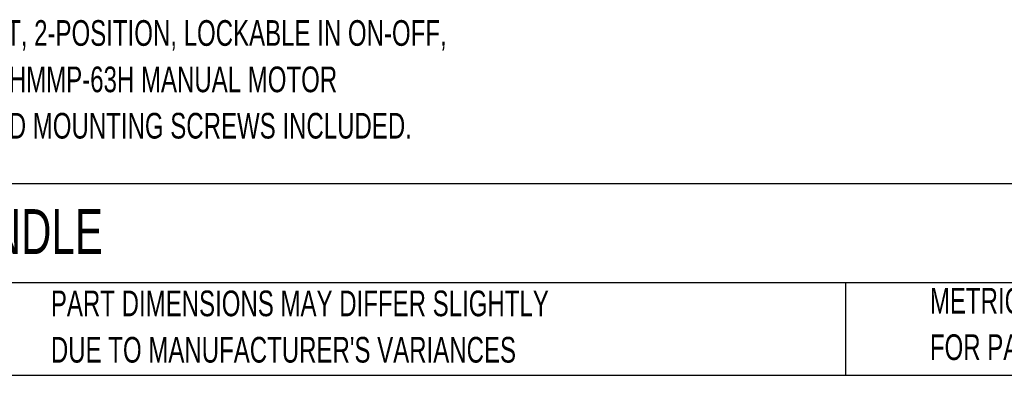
# Model space of a CAD drawing. Header units: millimetres. Extents: x 6 to 273, y 6 to 210.
# Tile 2 of 7: x 53 to 134, y 6 to 36. Entities that reach past the tile are written whole.
import ezdxf

# ---------------------------------------------------------------- set-up
doc = ezdxf.new("R2010")
doc.units = ezdxf.units.MM
doc.layers.add('TEXT', color=140, linetype='Continuous', lineweight=25)
doc.styles.add('SLDTEXTSTYLE0', font='TXT', dxfattribs={"width": 0.7})

# ---------------------------------------------------------------- blocks, each defined once
blk = doc.blocks.new('SW_NOTE_0_1')
at = {"layer": 'TEXT', "color": 0, "char_height": 2.11667, "attachment_point": 1, "style": 'SLDTEXTSTYLE0'}
for s, insert in [('SELECTOR, BLACK, EXTERNAL FRONT MOUNT, 2-POSITION, LOCKABLE IN ON-OFF,', (0, 2.729)), ('DEFEATABLE, NEMA 3R, IP65. FOR USE WITH HMMP-63H MANUAL MOTOR', (0, -1.094)), ('PROTECTORS. 115mm SHAFT, OPERATOR AND MOUNTING SCREWS INCLUDED.', (0, -4.916))]:
    blk.add_mtext(s, dxfattribs=dict(at, insert=insert))
blk = doc.blocks.new('SW_NOTE_0_4')
at = {"layer": 'TEXT', "color": 0, "char_height": 2.11667, "attachment_point": 1, "style": 'SLDTEXTSTYLE0'}
for s, insert in [('PART DIMENSIONS MAY DIFFER SLIGHTLY', (0, 2.729)), ("DUE TO MANUFACTURER'S VARIANCES", (0, -1.094))]:
    blk.add_mtext(s, dxfattribs=dict(at, insert=insert))
blk = doc.blocks.new('SW_NOTE_0_7')
at = {"layer": 'TEXT', "color": 0, "char_height": 2.11667, "attachment_point": 1, "style": 'SLDTEXTSTYLE0'}
for s, insert in [('METRIC UNITS USED', (0, 2.729)), ('FOR PART DESIGN', (0, -1.094))]:
    blk.add_mtext(s, dxfattribs=dict(at, insert=insert))

msp = doc.modelspace()

# ---------------------------------------------------------------- linework, layer by layer
at = {"layer": 'TEXT'}
for p, q in [((273.05, 22.1261), (6.35, 22.1261)), ((273.05, 13.97), (6.35, 13.97)), ((120.6465, 13.97), (120.6465, 6.35)), ((6.35, 6.35), (273.05, 6.35))]:
    msp.add_line(p, q, dxfattribs=at)

# ---------------------------------------------------------------- block references
for name, p in [('SW_NOTE_0_1', (7.6104, 32.8995)), ('SW_NOTE_0_4', (55.1193, 10.607)), ('SW_NOTE_0_7', (127.6043, 10.8221))]:
    msp.add_blockref(name, p, dxfattribs=at)

# ---------------------------------------------------------------- texts
at = {"layer": 'TEXT', "insert": (7.9657, 20.0505), "char_height": 3.704167, "attachment_point": 1, "style": 'SLDTEXTSTYLE0'}
msp.add_mtext('IRONHORSE ROTARY HANDLE', dxfattribs=at)

doc.saveas('drawing.dxf')
